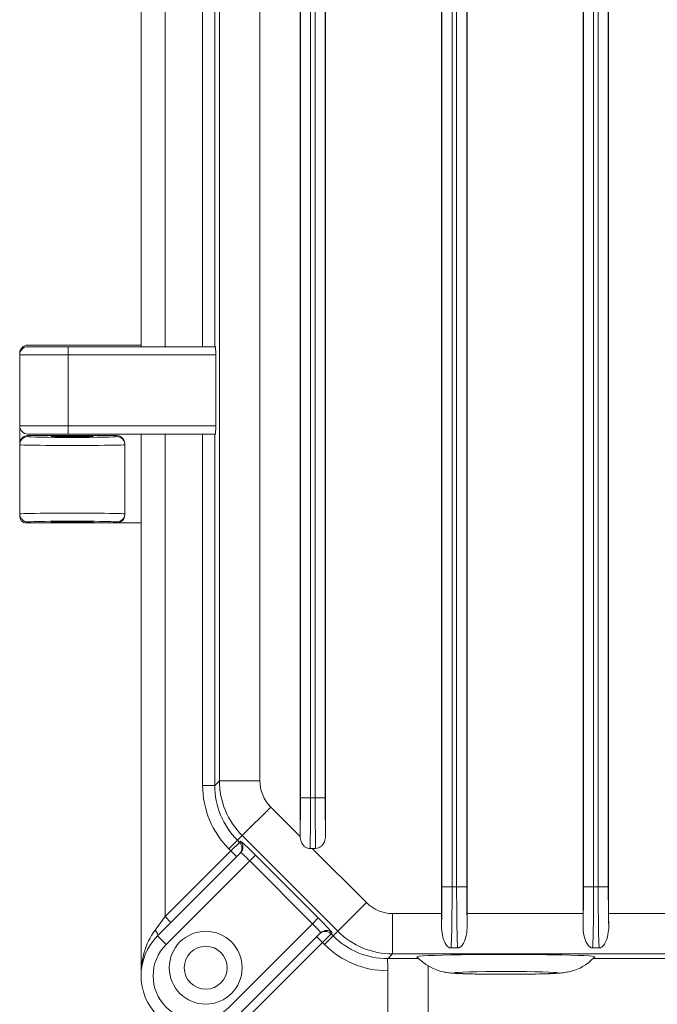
# Model space of a CAD drawing. Header units: millimetres. Extents: x 11 to 300, y 0 to 200.
# Tile 2 of 6: x 65 to 91, y 67 to 107. Entities that reach past the tile are written whole.
import ezdxf

# ---------------------------------------------------------------- set-up
doc = ezdxf.new("R2010")
doc.units = ezdxf.units.MM
doc.layers.add('APPARENT', color=7, linetype='Continuous', lineweight=0)
doc.layers.add('ARETES TANGENTES', color=7, linetype='Continuous', lineweight=0)

msp = doc.modelspace()

# ---------------------------------------------------------------- linework, layer by layer
at = {"layer": 'APPARENT'}
for p, q in [((76.553, 157.475), (76.553, 73.761)), ((77.605, 157.475), (77.605, 73.761)), ((82.386, 146.952), (82.386, 70.518)), ((83.438, 146.952), (83.438, 70.518)), ((88.219, 146.952), (88.219, 70.518)), ((89.272, 146.952), (89.272, 70.518)), ((69.996, 93.885), (69.996, 136.618)), ((65.329, 93.952), (69.996, 93.952)), ((66.996, 93.885), (65.329, 93.885)), ((66.996, 93.885), (73.067, 93.885)), ((64.996, 93.552), (64.996, 93.618)), ((64.996, 90.618), (64.996, 93.552)), ((73.075, 90.618), (73.075, 93.552)), ((64.996, 89.885), (64.996, 90.618)), ((65.329, 90.285), (66.996, 90.285)), ((65.329, 90.218), (68.996, 90.218)), ((73.067, 90.285), (66.996, 90.285)), ((69.996, 67.952), (69.996, 90.285)), ((64.996, 89.844), (64.996, 89.885)), ((64.996, 89.844), (64.996, 86.992)), ((69.329, 89.885), (69.329, 89.844)), ((69.329, 89.844), (69.329, 86.992)), ((64.996, 86.905), (64.996, 86.992)), ((69.329, 86.992), (69.329, 86.952)), ((65.329, 86.618), (68.996, 86.618)), ((69.996, 86.618), (68.996, 86.618)), ((77.195, 73.203), (77.049, 73.203)), ((70.679, 69.602), (74.101, 73.024)), ((70.581, 69.837), (70.996, 70.39)), ((71.231, 70.154), (70.996, 70.39)), ((77.401, 69.724), (73.979, 66.302)), ((82.778, 69.099), (83.046, 69.099)), ((88.612, 69.099), (88.879, 69.099)), ((80.162, 68.668), (80.185, 68.668)), ((80.162, 68.659), (80.162, 68.668)), ((80.162, 68.531), (80.162, 68.659)), ((80.185, 68.668), (81.435, 68.668)), ((88.636, 68.668), (92.102, 68.668)), ((80.171, 65.618), (80.171, 68.159))]:
    msp.add_line(p, q, dxfattribs=at)
for radius in [1.5, 0.883]:
    msp.add_circle((72.662, 68.285), radius, dxfattribs=at)
for centre, radius, start, end in [((65.329, 93.552), 0.333, 90, 180), ((65.329, 90.618), 0.333, 180, 270), ((72.329, 67.952), 2.333, 135, 315)]:
    msp.add_arc(centre, radius, start, end, dxfattribs=at)
for centre, major_axis, ratio, start_param, end_param in [((65.329, 93.618), (0, -0.333), 0.999848, -3.141593, -1.570796), ((73.067, 93.552), (0, -0.333), 0.026186, -4.712389, -3.141593), ((73.067, 90.618), (0, 0.333), 0.026186, 3.141593, 4.712389), ((65.329, 89.885), (0, -0.333), 0.999848, -3.141593, -1.570796), ((67.162, 90.178), (0.867, 0), 0.017455, 0, 3.141593), ((67.162, 90.178), (0.867, 0), 0.017455, 3.141593, 4.712389), ((67.162, 90.178), (0.867, 0), 0.017455, 4.712389, 6.283185), ((68.996, 89.885), (0, -0.333), 0.999848, -4.712389, -3.141593), ((68.996, 86.952), (0, 0.333), 0.999848, 3.141593, 4.712389), ((65.329, 86.785), (0.333, 0), 0.500076, 3.995468, 4.712389), ((67.162, 86.659), (-0.867, 0), 0.017455, -3.141593, 0), ((67.162, 86.659), (-0.867, 0), 0.017455, 0, 1.570796), ((67.162, 86.659), (-0.867, 0), 0.017455, 1.570796, 3.141593), ((76.237, 75.801), (-2.618, -2.618), 0.999315, -0.785056, 0), ((76.509, 75.285), (0, -2.25), 0.026186, 0.826985, 1.570796), ((77.648, 75.285), (0, -2.25), 0.026186, -1.570796, -0.826985), ((74.69, 72.906), (-0.589, 0.589), 0.037032, -1.570796, 0), ((77.283, 70.313), (0.589, -0.589), 0.037032, 0, 1.570796), ((82.342, 70.518), (0, -1.667), 0.026186, 1.263506, 1.570796), ((83.482, 70.518), (0, -1.667), 0.026186, -1.570796, -1.263506), ((88.176, 70.518), (0, -1.667), 0.026186, 1.263506, 1.570796), ((89.315, 70.518), (0, -1.667), 0.026186, -1.570796, -1.263506), ((70.443, 69.837), (0.236, -0.236), 0.306327, 0, 1.273545), ((80.178, 71.86), (2.618, 2.618), 0.999315, 3.141593, 3.925362), ((85.035, 68.737), (3.667, 0), 0.026177, 1.025997, 3.16605), ((85.035, 68.737), (3.667, 0), 0.026177, 6.258728, 7.309183)]:
    msp.add_ellipse(centre, major_axis=major_axis, ratio=ratio, start_param=start_param, end_param=end_param, dxfattribs=at)
for points, knots in [([(65.11, 86.659), (65.109, 86.66), (65.103, 86.664), (65.095, 86.672), (65.086, 86.679), (65.075, 86.691), (65.063, 86.707), (65.05, 86.723), (65.037, 86.743), (65.027, 86.766), (65.014, 86.793), (65.004, 86.824), (64.999, 86.858), (64.997, 86.873), (64.996, 86.889), (64.996, 86.905)], [0, 0, 0, 0, 0.209095, 0.209095, 0.209095, 0.417758, 0.417758, 0.417758, 0.631829, 0.631829, 0.631829, 0.884858, 0.884858, 0.884858, 1, 1, 1, 1]), ([(76.555, 73.697), (76.56, 73.627), (76.574, 73.557), (76.598, 73.491), (76.617, 73.441), (76.642, 73.392), (76.674, 73.349), (76.701, 73.315), (76.732, 73.284), (76.768, 73.26), (76.803, 73.236), (76.844, 73.218), (76.887, 73.209), (76.912, 73.204), (76.937, 73.202), (76.963, 73.202)], [0, 0, 0, 0, 0.297816, 0.297816, 0.297816, 0.526788, 0.526788, 0.526788, 0.708945, 0.708945, 0.708945, 0.892945, 0.892945, 0.892945, 1, 1, 1, 1]), ([(77.195, 73.203), (77.234, 73.203), (77.273, 73.21), (77.309, 73.224), (77.345, 73.237), (77.379, 73.257), (77.41, 73.281), (77.441, 73.306), (77.47, 73.336), (77.493, 73.37), (77.529, 73.42), (77.556, 73.477), (77.573, 73.536), (77.595, 73.608), (77.605, 73.685), (77.605, 73.761)], [0, 0, 0, 0, 0.151141, 0.151141, 0.151141, 0.301574, 0.301574, 0.301574, 0.460563, 0.460563, 0.460563, 0.701877, 0.701877, 0.701877, 1, 1, 1, 1]), ([(82.384, 70.014), (82.383, 69.88), (82.397, 69.75), (82.421, 69.633), (82.447, 69.505), (82.485, 69.389), (82.538, 69.292), (82.554, 69.263), (82.571, 69.236), (82.591, 69.211), (82.61, 69.186), (82.631, 69.163), (82.658, 69.143), (82.669, 69.134), (82.681, 69.126), (82.695, 69.119), (82.709, 69.112), (82.725, 69.106), (82.743, 69.102), (82.754, 69.1), (82.766, 69.099), (82.778, 69.099)], [0, 0, 0, 0, 0.325681, 0.325681, 0.325681, 0.680316, 0.680316, 0.680316, 0.783135, 0.783135, 0.783135, 0.884779, 0.884779, 0.884779, 0.928179, 0.928179, 0.928179, 0.972392, 0.972392, 0.972392, 1, 1, 1, 1]), ([(83.046, 69.099), (83.057, 69.099), (83.068, 69.1), (83.078, 69.102), (83.092, 69.104), (83.104, 69.108), (83.116, 69.113), (83.137, 69.122), (83.154, 69.133), (83.17, 69.146), (83.221, 69.186), (83.256, 69.236), (83.286, 69.292), (83.343, 69.394), (83.382, 69.518), (83.408, 69.654), (83.429, 69.766), (83.441, 69.888), (83.44, 70.014)], [0, 0, 0, 0, 0.024846, 0.024846, 0.024846, 0.057552, 0.057552, 0.057552, 0.118641, 0.118641, 0.118641, 0.319842, 0.319842, 0.319842, 0.694028, 0.694028, 0.694028, 1, 1, 1, 1]), ([(88.217, 70.014), (88.216, 69.88), (88.23, 69.75), (88.254, 69.633), (88.28, 69.505), (88.318, 69.389), (88.372, 69.292), (88.387, 69.263), (88.404, 69.236), (88.424, 69.211), (88.443, 69.186), (88.465, 69.163), (88.491, 69.143), (88.502, 69.134), (88.515, 69.126), (88.529, 69.119), (88.543, 69.112), (88.559, 69.106), (88.576, 69.102), (88.588, 69.1), (88.6, 69.099), (88.612, 69.099)], [0, 0, 0, 0, 0.325681, 0.325681, 0.325681, 0.680316, 0.680316, 0.680316, 0.783135, 0.783135, 0.783135, 0.884779, 0.884779, 0.884779, 0.928179, 0.928179, 0.928179, 0.972392, 0.972392, 0.972392, 1, 1, 1, 1]), ([(88.879, 69.099), (88.89, 69.099), (88.901, 69.1), (88.911, 69.102), (88.925, 69.104), (88.938, 69.108), (88.949, 69.113), (88.97, 69.122), (88.988, 69.133), (89.003, 69.146), (89.054, 69.186), (89.089, 69.236), (89.12, 69.292), (89.176, 69.394), (89.215, 69.518), (89.241, 69.654), (89.263, 69.766), (89.275, 69.888), (89.274, 70.014)], [0, 0, 0, 0, 0.024846, 0.024846, 0.024846, 0.057552, 0.057552, 0.057552, 0.118641, 0.118641, 0.118641, 0.319842, 0.319842, 0.319842, 0.694028, 0.694028, 0.694028, 1, 1, 1, 1]), ([(81.37, 68.735), (81.523, 68.572), (81.652, 68.478), (81.94, 68.29), (82.057, 68.244), (82.303, 68.149), (82.383, 68.132), (82.52, 68.1), (82.567, 68.093), (82.662, 68.078), (82.701, 68.073), (82.824, 68.06), (82.887, 68.056), (83.08, 68.044), (83.215, 68.039), (83.562, 68.029), (83.781, 68.024), (84.24, 68.018), (84.476, 68.016), (84.955, 68.014), (85.197, 68.014), (85.67, 68.017), (85.899, 68.019), (86.327, 68.025), (86.524, 68.029), (86.884, 68.04), (87.036, 68.046), (87.248, 68.061), (87.308, 68.065), (87.442, 68.083), (87.476, 68.088), (87.578, 68.107), (87.647, 68.118), (87.902, 68.197), (88.055, 68.202), (88.524, 68.563), (88.608, 68.636), (88.701, 68.735)], [2.140053, 2.140053, 2.140053, 2.140053, 2.155688, 2.155688, 2.182848, 2.182848, 2.229318, 2.229318, 2.280792, 2.280792, 2.352452, 2.352452, 2.528228, 2.528228, 2.837495, 2.837495, 3.206107, 3.206107, 3.540591, 3.540591, 3.869288, 3.869288, 4.198255, 4.198255, 4.533866, 4.533866, 4.902164, 4.902164, 5.067447, 5.067447, 5.114253, 5.114253, 5.173573, 5.173573, 5.223249, 5.223249, 5.23273, 5.23273, 5.23273, 5.23273]), ([(80.171, 68.159), (80.171, 68.196), (80.17, 68.233), (80.169, 68.308), (80.167, 68.345), (80.164, 68.438), (80.162, 68.489), (80.162, 68.531)], [-1.264049, -1.264049, -1.264049, -1.264049, -0.930428, -0.930428, -0.574447, -0.574447, 0, 0, 0, 0])]:
    msp.add_open_spline(points, degree=3, knots=knots, dxfattribs=at)
for points in [[(76.553, 73.761), (76.553, 73.74), (76.553, 73.718), (76.555, 73.697)], [(76.963, 73.202), (76.991, 73.203), (77.02, 73.203), (77.049, 73.203)], [(69.996, 67.952), (69.996, 68.6), (70.151, 69.264), (70.581, 69.837)]]:
    msp.add_open_spline(points, degree=3, dxfattribs=at)
at = {"layer": 'ARETES TANGENTES'}
for p, q in [((76.568, 155.952), (76.568, 75.285)), ((76.985, 75.285), (76.985, 155.952)), ((77.173, 155.952), (77.173, 75.285)), ((77.589, 75.285), (77.589, 155.952)), ((73.229, 75.992), (73.229, 155.245)), ((74.895, 155.245), (74.895, 75.992)), ((82.818, 71.618), (82.818, 147.618)), ((83.006, 147.618), (83.006, 71.618)), ((88.651, 71.618), (88.651, 147.618)), ((88.84, 147.618), (88.84, 71.618)), ((82.402, 147.285), (82.402, 71.618)), ((83.423, 71.618), (83.423, 147.285)), ((88.235, 147.285), (88.235, 71.618)), ((89.256, 71.618), (89.256, 147.285)), ((70.996, 136.618), (70.996, 93.885)), ((72.536, 93.885), (72.536, 136.618)), ((73.036, 136.618), (73.036, 93.885)), ((66.996, 93.885), (66.996, 93.552)), ((64.996, 93.552), (66.996, 93.552)), ((66.996, 90.618), (66.996, 93.552)), ((73.075, 93.552), (66.996, 93.552)), ((66.996, 90.618), (64.996, 90.618)), ((66.996, 90.618), (66.996, 90.285)), ((66.996, 90.618), (73.075, 90.618)), ((65.329, 90.218), (65.329, 90.177)), ((68.996, 90.177), (68.996, 90.218)), ((70.996, 90.285), (70.996, 70.39)), ((72.536, 75.798), (72.536, 90.285)), ((73.036, 90.285), (73.036, 75.798)), ((65.329, 86.659), (65.329, 86.618)), ((68.996, 86.618), (68.996, 86.659)), ((73.036, 75.798), (73.229, 75.992)), ((73.229, 75.992), (74.895, 75.992)), ((72.536, 75.798), (73.036, 75.798)), ((76.568, 75.285), (76.985, 75.285)), ((77.173, 75.285), (76.985, 75.285)), ((77.173, 75.285), (77.589, 75.285)), ((74.167, 73.73), (75.344, 74.908)), ((75.344, 74.908), (76.555, 73.697)), ((73.619, 73.183), (73.973, 73.536)), ((74.167, 73.73), (73.973, 73.536)), ((73.973, 73.536), (74.057, 73.451)), ((74.057, 73.451), (74.101, 73.495)), ((78.107, 69.789), (74.167, 73.73)), ((70.996, 70.39), (73.704, 73.098)), ((73.704, 73.098), (73.619, 73.183)), ((73.704, 73.098), (74.057, 73.451)), ((73.94, 72.862), (73.704, 73.098)), ((77.049, 73.203), (79.285, 70.967)), ((74.477, 72.692), (71.032, 69.248)), ((74.477, 72.692), (74.712, 72.928)), ((77.069, 70.099), (74.477, 72.692)), ((74.712, 72.928), (77.305, 70.335)), ((82.402, 71.618), (82.818, 71.618)), ((83.006, 71.618), (82.818, 71.618)), ((83.006, 71.618), (83.423, 71.618)), ((88.235, 71.618), (88.651, 71.618)), ((88.84, 71.618), (88.651, 71.618)), ((88.84, 71.618), (89.256, 71.618)), ((78.107, 69.789), (79.285, 70.967)), ((77.069, 70.099), (77.305, 70.335)), ((80.369, 68.852), (80.369, 70.518)), ((80.369, 70.518), (82.386, 70.518)), ((83.438, 70.518), (88.219, 70.518)), ((89.272, 70.518), (94.053, 70.518)), ((73.625, 66.655), (77.069, 70.099)), ((70.679, 69.602), (71.032, 69.248)), ((77.239, 69.562), (77.475, 69.327)), ((77.828, 69.68), (77.475, 69.327)), ((77.56, 69.242), (77.913, 69.595)), ((77.872, 69.724), (77.828, 69.68)), ((77.828, 69.68), (77.913, 69.595)), ((77.913, 69.595), (78.107, 69.789)), ((77.475, 69.327), (74.214, 66.066)), ((77.56, 69.242), (77.475, 69.327)), ((80.369, 68.852), (80.185, 68.668)), ((100.801, 68.852), (80.369, 68.852)), ((81.829, 64.618), (81.829, 68.365))]:
    msp.add_line(p, q, dxfattribs=at)
msp.add_arc((72.329, 67.952), 1.833, 135, 315, dxfattribs=at)
for centre, major_axis, ratio, start_param, end_param in [((65.329, 89.844), (-0.333, 0), 0.999848, -1.570796, 0), ((67.162, 90.177), (1.833, 0), 0.017455, 3.141593, 6.283185), ((68.996, 89.844), (-0.333, 0), 0.999848, -3.141593, -1.570796), ((67.162, 89.844), (-2.167, 0), 0.01477, 0, 3.141593), ((67.162, 86.992), (-2.167, 0), 0.01477, -3.141593, 0), ((65.329, 86.992), (-0.333, 0), 0.999848, 0, 1.570796), ((68.996, 86.992), (-0.333, 0), 0.999848, 1.570796, 3.141593), ((67.162, 86.659), (-1.833, 0), 0.017455, -3.141593, 0), ((76.429, 75.993), (-2.263, 2.263), 0.999972, 0.785741, 1.570796), ((76.429, 75.993), (-1.085, -1.085), 0.999315, -0.785056, 0), ((76.237, 75.801), (-2.265, -2.265), 0.999101, -0.785056, 0), ((76.926, 75.285), (0, 2.667), 0.022094, 3.816179, 4.712389), ((77.232, 75.285), (0, 2.667), 0.022094, 1.570796, 2.466461), ((73.865, 73.259), (0.236, -0.236), 0.999315, -0.000343, 1.570454), ((73.822, 73.216), (0.236, -0.236), 0.999315, -0.000343, 1.570454), ((74.455, 72.67), (-0.354, 0.354), 0.061721, -1.570796, 0), ((82.343, 71.618), (0, -2.25), 0.026186, 0.777071, 1.570796), ((82.759, 71.618), (0, 2.667), 0.022094, 3.475222, 4.712389), ((83.065, 71.618), (0, 2.667), 0.022094, 1.570796, 2.807963), ((83.482, 71.618), (0, -2.25), 0.026186, -1.570796, -0.777071), ((88.176, 71.618), (0, -2.25), 0.026186, 0.777071, 1.570796), ((88.593, 71.618), (0, 2.667), 0.022094, 3.475222, 4.712389), ((88.899, 71.618), (0, 2.667), 0.022094, 1.570796, 2.807963), ((89.315, 71.618), (0, -2.25), 0.026186, -1.570796, -0.777071), ((80.37, 72.052), (1.085, 1.085), 0.999315, 3.141593, 3.926648), ((77.047, 70.077), (0.354, -0.354), 0.061721, 0, 1.570796), ((77.637, 69.488), (-0.236, 0.236), 0.999315, -1.571138, -0.000343), ((77.593, 69.444), (-0.236, 0.236), 0.999315, -1.571138, -0.000343), ((80.178, 71.86), (2.265, 2.265), 0.999101, 3.141593, 3.922552), ((80.37, 72.052), (-2.263, 2.263), 0.999972, 1.570796, 2.355852)]:
    msp.add_ellipse(centre, major_axis=major_axis, ratio=ratio, start_param=start_param, end_param=end_param, dxfattribs=at)
msp.add_ellipse((85.035, 68.071), major_axis=(2.132, 0), ratio=0.026177, dxfattribs=at)

doc.saveas('drawing.dxf')
